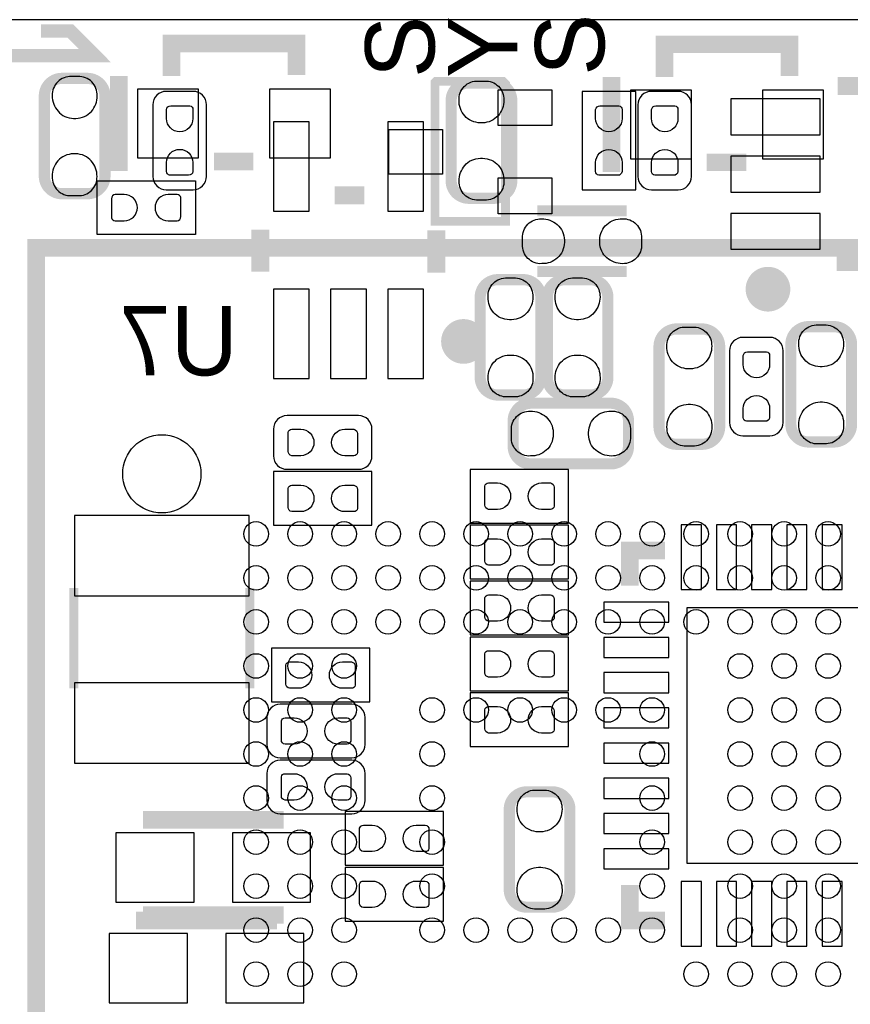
# Model space of a CAD drawing. Extents: x 0 to 55, y -2.5 to 65.
# Tile 22 of 23: x 37 to 46.5, y 53.8 to 65. Entities that reach past the tile are written whole.
import ezdxf

# ---------------------------------------------------------------- set-up
doc = ezdxf.new("R2010")
doc.units = 0
for name, color, linetype in [('BG_OUTLINE', 254, 'CONTINUOUS'), ('PG_SILKSCREEN_BOTTOM', 12, 'CONTINUOUS'), ('PG_SILKSCREEN_TOP', 254, 'CONTINUOUS'), ('PIN_BOTTOM', 1, 'CONTINUOUS'), ('PIN_TOP', 110, 'CONTINUOUS')]:
    doc.layers.add(name, color=color, linetype=linetype)

msp = doc.modelspace()

# ---------------------------------------------------------------- linework, layer by layer
at = {"layer": 'BG_OUTLINE'}
msp.add_lwpolyline([(3.048, -2.499995), (51.95189, -2.499995, 0.414214), (54.99989, 0.548005), (54.99989, 61.95187, 0.414214), (51.95189, 64.99987), (3.048, 64.99987, 0.414214), (0, 61.95187), (0, 0.548005, 0.414214)], format="xyb", close=True, dxfattribs=at)
at = {"layer": 'PG_SILKSCREEN_BOTTOM'}
for points, const_width in [([(42.6355, 63.171502), (42.6355, 64.081482, 0.41423), (42.435501, 64.281507), (42.146499, 64.281507, 0.414244), (41.9465, 64.081482), (41.9465, 63.171502, 0.414227), (42.146499, 62.971502), (42.435501, 62.971502, 0.414213), (42.6355, 63.171502)], 0.127), ([(45.673721, 61.93917, 0.999998), (45.419823, 61.939195, 1.000002), (45.673721, 61.93917)], 0.254), ([(42.2767, 61.847298), (42.2767, 60.937318, 0.414218), (42.476699, 60.737318), (42.765701, 60.737318, 0.414226), (42.9657, 60.937318), (42.9657, 61.847298, 0.414226), (42.765701, 62.047298), (42.476699, 62.047298, 0.414218), (42.2767, 61.847298)], 0.127), ([(43.0387, 61.847298), (43.0387, 60.937292, 0.414209), (43.238699, 60.737293), (43.527701, 60.737293, 0.414203), (43.7277, 60.937292), (43.7277, 61.847298, 0.414211), (43.527701, 62.047298), (43.238699, 62.047298, 0.414216), (43.0387, 61.847298)], 0.127), ([(42.21353, 61.345572, 1.000006), (41.959505, 61.345572, 0.999994), (42.21353, 61.345572)], 0.254), ([(44.9977, 60.377502), (44.9977, 61.287508, 0.414214), (44.797701, 61.487507), (44.508699, 61.487507, 0.414206), (44.3087, 61.287508), (44.3087, 60.377502, 0.414212), (44.508699, 60.177502), (44.797701, 60.177502, 0.414214), (44.9977, 60.377502)], 0.127), ([(45.8073, 61.313898), (45.8073, 60.403892, 0.414212), (46.007299, 60.203893), (46.296301, 60.203893, 0.414191), (46.4963, 60.403892), (46.4963, 61.313898, 0.414208), (46.296301, 61.513898), (46.007299, 61.513898, 0.414228), (45.8073, 61.313898)], 0.127), ([(42.851502, 59.9551), (43.761508, 59.9551, 0.414222), (43.961507, 60.155099), (43.961507, 60.444101, 0.4142), (43.761508, 60.6441), (42.851502, 60.6441, 0.414198), (42.651502, 60.444101), (42.651502, 60.155099, 0.414219), (42.851502, 59.9551)], 0.127), ([(42.6069, 56.030698), (42.6069, 55.120692, 0.414221), (42.806899, 54.920693), (43.095901, 54.920693, 0.4142), (43.2959, 55.120692), (43.2959, 56.030698, 0.414198), (43.095901, 56.230698), (42.806899, 56.230698, 0.414219), (42.6069, 56.030698)], 0.127)]:
    msp.add_lwpolyline(points, format="xyb", dxfattribs=dict(at, const_width=const_width))
for points, const_width in [([(46.817788, 64.246811), (46.339506, 64.246811)], 0.2032), ([(40.961793, 63.005208), (40.622703, 63.005208)], 0.2032), ([(43.942, 62.8285), (42.926, 62.8285)], 0.127), ([(39.778889, 62.616613), (39.778889, 62.138306)], 0.2032), ([(41.778885, 62.606199), (41.778885, 62.127892)], 0.2032), ([(46.807399, 62.246815), (46.329092, 62.246815)], 0.2032), ([(42.926, 62.1395), (43.942, 62.1395)], 0.127), ([(44.375603, 58.970596), (43.975604, 58.970596), (43.975604, 58.570597)], 0.2), ([(37.658802, 58.546517), (37.658802, 57.405702)], 0.100101), ([(39.658798, 58.546517), (39.658798, 57.405702)], 0.100101), ([(38.443002, 55.912004), (40.042998, 55.912004)], 0.2), ([(44.375603, 54.770604), (43.975604, 54.770604), (43.975604, 55.170603)], 0.2), ([(38.443002, 54.831996), (40.042998, 54.831996)], 0.2), ([(38.366802, 54.769004), (39.966798, 54.769004)], 0.2)]:
    msp.add_lwpolyline(points, dxfattribs=dict(at, const_width=const_width))
for points in [[(38.557098, 63.550952), (38.557098, 63.220752, 0.414209), (38.709498, 63.068352), (39.014298, 63.068352, 0.414219), (39.166698, 63.220752), (39.166698, 64.033552, 0.414218), (39.014298, 64.185952), (38.709498, 64.185952, 0.414208), (38.557098, 64.033552), (38.557098, 63.449352)], [(44.678702, 63.703048), (44.678702, 64.033248, 0.414211), (44.526302, 64.185648), (44.221502, 64.185648, 0.41423), (44.069102, 64.033248), (44.069102, 63.220448, 0.414216), (44.221502, 63.068048), (44.526302, 63.068048, 0.414197), (44.678702, 63.220448), (44.678702, 63.804648)], [(45.1104, 60.7568), (45.1104, 60.4266, 0.414225), (45.2628, 60.2742), (45.5676, 60.2742, 0.414228), (45.72, 60.4266), (45.72, 61.2394, 0.414202), (45.5676, 61.3918), (45.2628, 61.3918, 0.414199), (45.1104, 61.2394), (45.1104, 60.6552)], [(40.411527, 60.502902), (40.081327, 60.502902, 0.414209), (39.928927, 60.350502), (39.928927, 60.045702, 0.414216), (40.081327, 59.893302), (40.894127, 59.893302, 0.414218), (41.046527, 60.045702), (41.046527, 60.350502, 0.414211), (40.894127, 60.502902), (40.309927, 60.502902)], [(40.3352, 57.2262), (40.005, 57.2262, 0.414208), (39.8526, 57.0738), (39.8526, 56.769, 0.414191), (40.005, 56.6166), (40.8178, 56.6166, 0.414219), (40.9702, 56.769), (40.9702, 57.0738, 0.414236), (40.8178, 57.2262), (40.2336, 57.2262)], [(40.3352, 56.5912), (40.005, 56.5912, 0.414198), (39.8526, 56.4388), (39.8526, 56.134, 0.414205), (40.005, 55.9816), (40.8178, 55.9816, 0.414229), (40.9702, 56.134), (40.9702, 56.4388, 0.414222), (40.8178, 56.5912), (40.2336, 56.5912)]]:
    msp.add_lwpolyline(points, format="xyb", dxfattribs=at)
for points in [[(43.434, 63.0682), (44.0436, 63.0682), (44.0436, 64.1858), (43.434, 64.1858), (43.434, 63.0682)], [(41.046425, 59.2582), (41.046425, 59.8678), (39.928825, 59.8678), (39.928825, 59.2582), (41.046425, 59.2582)], [(43.2816, 59.2836), (43.2816, 59.8932), (42.164, 59.8932), (42.164, 59.2836), (43.2816, 59.2836)], [(43.2816, 58.6486), (43.2816, 59.2582), (42.164, 59.2582), (42.164, 58.6486), (43.2816, 58.6486)], [(43.281625, 58.0136), (43.281625, 58.6232), (42.164025, 58.6232), (42.164025, 58.0136), (43.281625, 58.0136)], [(43.2816, 57.3786), (43.2816, 57.9882), (42.164, 57.9882), (42.164, 57.3786), (43.2816, 57.3786)], [(41.021, 57.2516), (41.021, 57.8612), (39.9034, 57.8612), (39.9034, 57.2516), (41.021, 57.2516)], [(43.281575, 56.7436), (43.281575, 57.3532), (42.163975, 57.3532), (42.163975, 56.7436), (43.281575, 56.7436)], [(41.8592, 55.3974), (41.8592, 56.007), (40.7416, 56.007), (40.7416, 55.3974), (41.8592, 55.3974)], [(41.8592, 54.7624), (41.8592, 55.372), (40.7416, 55.372), (40.7416, 54.7624), (41.8592, 54.7624)]]:
    msp.add_lwpolyline(points, dxfattribs=at)
at = {"layer": 'PG_SILKSCREEN_TOP'}
for points, const_width in [([(33.8582, 64.5922), (37.8968, 64.5922), (37.6174, 64.8716), (37.2872, 64.8716)], 0.1524), ([(38.770001, 64.359993), (38.770001, 64.729995), (40.189988, 64.729995), (40.189988, 64.370001)], 0.2), ([(44.36999, 64.350011), (44.36999, 64.719987), (45.790002, 64.719987), (45.790002, 64.359993)], 0.2), ([(38.170002, 63.280011), (38.170002, 64.359993)], 0.2), ([(43.769991, 63.270003), (43.769991, 64.350011)], 0.2), ([(41.764001, 62.709984), (41.764001, 64.289991), (41.773983, 64.299998), (42.534002, 64.299998), (42.563999, 64.270001), (42.563999, 62.709984), (41.764001, 62.709984)], 0.1), ([(39.25001, 63.389993), (39.699997, 63.389993)], 0.2), ([(44.849999, 63.38001), (45.300011, 63.38001)], 0.2), ([(48.730002, 62.410111), (37.229999, 62.410111), (37.229999, 49.41001), (48.730002, 49.41001), (48.730002, 62.410111)], 0.2)]:
    msp.add_lwpolyline(points, dxfattribs=dict(at, const_width=const_width))
at = {"layer": 'PG_SILKSCREEN_TOP', "const_width": 0.127}
msp.add_lwpolyline([(38.0127, 64.133298), (38.0127, 63.223318, -0.414217), (37.812701, 63.023318), (37.523699, 63.023318, -0.414229), (37.3237, 63.223318), (37.3237, 64.133298, -0.414227), (37.523699, 64.333298), (37.812701, 64.333298, -0.414215), (38.0127, 64.133298)], format="xyb", dxfattribs=at)
at = {"layer": 'PG_SILKSCREEN_TOP'}
msp.add_lwpolyline([(39.0398, 63.1698), (39.0398, 62.5602), (37.9222, 62.5602), (37.9222, 63.1698), (39.0398, 63.1698)], dxfattribs=at)
at = {"layer": 'PIN_BOTTOM'}
for points in [[(42.544695, 64.109498), (42.545991, 64.085394), (42.544695, 64.061492), (42.541698, 64.037693), (42.536389, 64.013994), (42.528693, 63.991211), (42.519295, 63.969087), (42.507891, 63.948005), (42.494708, 63.927888), (42.479493, 63.909092), (42.463009, 63.891592), (42.444695, 63.875895), (42.425112, 63.861899), (42.402303, 63.850495), (42.378401, 63.8413), (42.353713, 63.834493), (42.328592, 63.82959), (42.303192, 63.827406), (42.277792, 63.827406), (42.252392, 63.82959), (42.227195, 63.834493), (42.202608, 63.8413), (42.178707, 63.850495), (42.155897, 63.861899), (42.136111, 63.875387), (42.117493, 63.890601), (42.1005, 63.907594), (42.085311, 63.92639), (42.071798, 63.946202), (42.060393, 63.967589), (42.050995, 63.989687), (42.043909, 64.012496), (42.039007, 64.036092), (42.036492, 64.059994), (42.036213, 64.084098), (42.036009, 64.105993), (42.038295, 64.127609), (42.042588, 64.148894), (42.049192, 64.169493), (42.058107, 64.18961), (42.068801, 64.208406), (42.081501, 64.225907), (42.095903, 64.242112), (42.112209, 64.256895), (42.12971, 64.269595), (42.148506, 64.280491), (42.168293, 64.289407), (42.189095, 64.296188), (42.210507, 64.300608), (42.232097, 64.302792), (42.348709, 64.302792), (42.369994, 64.300811), (42.391101, 64.296188), (42.411599, 64.28961), (42.431208, 64.280999), (42.450004, 64.270306), (42.467505, 64.257911), (42.483507, 64.243687), (42.49801, 64.22771), (42.51071, 64.210387), (42.521607, 64.191794), (42.530801, 64.172287), (42.537609, 64.151993), (42.542206, 64.130911)], [(45.125589, 63.692811), (46.141589, 63.692811), (46.141589, 64.099211), (45.125589, 64.099211)], [(40.332889, 62.824411), (40.332889, 63.840411), (39.926489, 63.840411), (39.926489, 62.824411)], [(41.632911, 62.824411), (41.632911, 63.840411), (41.226511, 63.840411), (41.226511, 62.824411)], [(42.037305, 63.144502), (42.036009, 63.168606), (42.037305, 63.192508), (42.040302, 63.216307), (42.045611, 63.240006), (42.053307, 63.262789), (42.062705, 63.284913), (42.074109, 63.305995), (42.087292, 63.326112), (42.102507, 63.344908), (42.118991, 63.362408), (42.137305, 63.378105), (42.156888, 63.392101), (42.179697, 63.403505), (42.203599, 63.4127), (42.228287, 63.419507), (42.253408, 63.42441), (42.278808, 63.426594), (42.304208, 63.426594), (42.329608, 63.42441), (42.354805, 63.419507), (42.379392, 63.4127), (42.403293, 63.403505), (42.426103, 63.392101), (42.445889, 63.378613), (42.464507, 63.363399), (42.4815, 63.346406), (42.496689, 63.32761), (42.510202, 63.307798), (42.521607, 63.286411), (42.531005, 63.264313), (42.538091, 63.241504), (42.542993, 63.217908), (42.545508, 63.194006), (42.545787, 63.169902), (42.545991, 63.148007), (42.543705, 63.126391), (42.539412, 63.105106), (42.532808, 63.084507), (42.523893, 63.06439), (42.513199, 63.045594), (42.500499, 63.028093), (42.486097, 63.011888), (42.469791, 62.997105), (42.45229, 62.984405), (42.433494, 62.973509), (42.413707, 62.964593), (42.392905, 62.957812), (42.371493, 62.953392), (42.349903, 62.951208), (42.233291, 62.951208), (42.212006, 62.953189), (42.190899, 62.957812), (42.170401, 62.96439), (42.150792, 62.973001), (42.131996, 62.983694), (42.114495, 62.996089), (42.098493, 63.010313), (42.08399, 63.02629), (42.07129, 63.043613), (42.060393, 63.062206), (42.051199, 63.081713), (42.044391, 63.102007), (42.039794, 63.123089)], [(45.125589, 63.0428), (46.141589, 63.0428), (46.141589, 63.4492), (45.125589, 63.4492)], [(42.951502, 62.737695), (42.975606, 62.738991), (42.999508, 62.737695), (43.023307, 62.734698), (43.047006, 62.729389), (43.069789, 62.721693), (43.091913, 62.712295), (43.112995, 62.700891), (43.133112, 62.687708), (43.151908, 62.672493), (43.169408, 62.656009), (43.185105, 62.637695), (43.199101, 62.618112), (43.210505, 62.595303), (43.2197, 62.571401), (43.226507, 62.546713), (43.23141, 62.521592), (43.233594, 62.496192), (43.233594, 62.470792), (43.23141, 62.445392), (43.226507, 62.420195), (43.2197, 62.395608), (43.210505, 62.371707), (43.199101, 62.348897), (43.185613, 62.329111), (43.170399, 62.310493), (43.153406, 62.2935), (43.13461, 62.278311), (43.114798, 62.264798), (43.093411, 62.253393), (43.071313, 62.243995), (43.048504, 62.236909), (43.024908, 62.232007), (43.001006, 62.229492), (42.976902, 62.229213), (42.955007, 62.229009), (42.933391, 62.231295), (42.912106, 62.235588), (42.891507, 62.242192), (42.87139, 62.251107), (42.852594, 62.261801), (42.835093, 62.274501), (42.818888, 62.288903), (42.804105, 62.305209), (42.791405, 62.32271), (42.780509, 62.341506), (42.771593, 62.361293), (42.764812, 62.382095), (42.760392, 62.403507), (42.758208, 62.425097), (42.758208, 62.541709), (42.760189, 62.562994), (42.764812, 62.584101), (42.77139, 62.604599), (42.780001, 62.624208), (42.790694, 62.643004), (42.803089, 62.660505), (42.817313, 62.676507), (42.83329, 62.69101), (42.850613, 62.70371), (42.869206, 62.714607), (42.888713, 62.723801), (42.909007, 62.730609), (42.930089, 62.735206)], [(43.916498, 62.230305), (43.892394, 62.229009), (43.868492, 62.230305), (43.844693, 62.233302), (43.820994, 62.238611), (43.798211, 62.246307), (43.776087, 62.255705), (43.755005, 62.267109), (43.734888, 62.280292), (43.716092, 62.295507), (43.698592, 62.311991), (43.682895, 62.330305), (43.668899, 62.349888), (43.657495, 62.372697), (43.6483, 62.396599), (43.641493, 62.421287), (43.63659, 62.446408), (43.634406, 62.471808), (43.634406, 62.497208), (43.63659, 62.522608), (43.641493, 62.547805), (43.6483, 62.572392), (43.657495, 62.596293), (43.668899, 62.619103), (43.682387, 62.638889), (43.697601, 62.657507), (43.714594, 62.6745), (43.73339, 62.689689), (43.753202, 62.703202), (43.774589, 62.714607), (43.796687, 62.724005), (43.819496, 62.731091), (43.843092, 62.735993), (43.866994, 62.738508), (43.891098, 62.738787), (43.912993, 62.738991), (43.934609, 62.736705), (43.955894, 62.732412), (43.976493, 62.725808), (43.99661, 62.716893), (44.015406, 62.706199), (44.032907, 62.693499), (44.049112, 62.679097), (44.063895, 62.662791), (44.076595, 62.64529), (44.087491, 62.626494), (44.096407, 62.606707), (44.103188, 62.585905), (44.107608, 62.564493), (44.109792, 62.542903), (44.109792, 62.426291), (44.107811, 62.405006), (44.103188, 62.383899), (44.09661, 62.363401), (44.087999, 62.343792), (44.077306, 62.324996), (44.064911, 62.307495), (44.050687, 62.291493), (44.03471, 62.27699), (44.017387, 62.26429), (43.998794, 62.253393), (43.979287, 62.244199), (43.958993, 62.237391), (43.937911, 62.232794)], [(45.125589, 62.392789), (46.141589, 62.392789), (46.141589, 62.799189), (45.125589, 62.799189)], [(42.874895, 61.874298), (42.876191, 61.850194), (42.874895, 61.826292), (42.871898, 61.802493), (42.866589, 61.778794), (42.858893, 61.756011), (42.849495, 61.733887), (42.838091, 61.712805), (42.824908, 61.692688), (42.809693, 61.673892), (42.793209, 61.656392), (42.774895, 61.640695), (42.755312, 61.626699), (42.732503, 61.615295), (42.708601, 61.6061), (42.683913, 61.599293), (42.658792, 61.59439), (42.633392, 61.592206), (42.607992, 61.592206), (42.582592, 61.59439), (42.557395, 61.599293), (42.532808, 61.6061), (42.508907, 61.615295), (42.486097, 61.626699), (42.466311, 61.640187), (42.447693, 61.655401), (42.4307, 61.672394), (42.415511, 61.69119), (42.401998, 61.711002), (42.390593, 61.732389), (42.381195, 61.754487), (42.374109, 61.777296), (42.369207, 61.800892), (42.366692, 61.824794), (42.366413, 61.848898), (42.366209, 61.870793), (42.368495, 61.892409), (42.372788, 61.913694), (42.379392, 61.934293), (42.388307, 61.95441), (42.399001, 61.973206), (42.411701, 61.990707), (42.426103, 62.006912), (42.442409, 62.021695), (42.45991, 62.034395), (42.478706, 62.045291), (42.498493, 62.054207), (42.519295, 62.060988), (42.540707, 62.065408), (42.562297, 62.067592), (42.678909, 62.067592), (42.700194, 62.065611), (42.721301, 62.060988), (42.741799, 62.05441), (42.761408, 62.045799), (42.780204, 62.035106), (42.797705, 62.022711), (42.813707, 62.008487), (42.82821, 61.99251), (42.84091, 61.975187), (42.851807, 61.956594), (42.861001, 61.937087), (42.867809, 61.916793), (42.872406, 61.895711)], [(43.636895, 61.874298), (43.638191, 61.850194), (43.636895, 61.826292), (43.633898, 61.802493), (43.628589, 61.778794), (43.620893, 61.756011), (43.611495, 61.733887), (43.600091, 61.712805), (43.586908, 61.692688), (43.571693, 61.673892), (43.555209, 61.656392), (43.536895, 61.640695), (43.517312, 61.626699), (43.494503, 61.615295), (43.470601, 61.6061), (43.445913, 61.599293), (43.420792, 61.59439), (43.395392, 61.592206), (43.369992, 61.592206), (43.344592, 61.59439), (43.319395, 61.599293), (43.294808, 61.6061), (43.270907, 61.615295), (43.248097, 61.626699), (43.228311, 61.640187), (43.209693, 61.655401), (43.1927, 61.672394), (43.177511, 61.69119), (43.163998, 61.711002), (43.152593, 61.732389), (43.143195, 61.754487), (43.136109, 61.777296), (43.131207, 61.800892), (43.128692, 61.824794), (43.128413, 61.848898), (43.128209, 61.870793), (43.130495, 61.892409), (43.134788, 61.913694), (43.141392, 61.934293), (43.150307, 61.95441), (43.161001, 61.973206), (43.173701, 61.990707), (43.188103, 62.006912), (43.204409, 62.021695), (43.22191, 62.034395), (43.240706, 62.045291), (43.260493, 62.054207), (43.281295, 62.060988), (43.302707, 62.065408), (43.324297, 62.067592), (43.440909, 62.067592), (43.462194, 62.065611), (43.483301, 62.060988), (43.503799, 62.05441), (43.523408, 62.045799), (43.542204, 62.035106), (43.559705, 62.022711), (43.575707, 62.008487), (43.59021, 61.99251), (43.60291, 61.975187), (43.613807, 61.956594), (43.623001, 61.937087), (43.629809, 61.916793), (43.634406, 61.895711)], [(40.332889, 60.924389), (40.332889, 61.940389), (39.926489, 61.940389), (39.926489, 60.924389)], [(40.9829, 60.924389), (40.9829, 61.940389), (40.5765, 61.940389), (40.5765, 60.924389)], [(41.632911, 60.924389), (41.632911, 61.940389), (41.226511, 61.940389), (41.226511, 60.924389)], [(44.906895, 61.315498), (44.908191, 61.291394), (44.906895, 61.267492), (44.903898, 61.243693), (44.898589, 61.219994), (44.890893, 61.197211), (44.881495, 61.175087), (44.870091, 61.154005), (44.856908, 61.133888), (44.841693, 61.115092), (44.825209, 61.097592), (44.806895, 61.081895), (44.787312, 61.067899), (44.764503, 61.056495), (44.740601, 61.0473), (44.715913, 61.040493), (44.690792, 61.03559), (44.665392, 61.033406), (44.639992, 61.033406), (44.614592, 61.03559), (44.589395, 61.040493), (44.564808, 61.0473), (44.540907, 61.056495), (44.518097, 61.067899), (44.498311, 61.081387), (44.479693, 61.096601), (44.4627, 61.113594), (44.447511, 61.13239), (44.433998, 61.152202), (44.422593, 61.173589), (44.413195, 61.195687), (44.406109, 61.218496), (44.401207, 61.242092), (44.398692, 61.265994), (44.398413, 61.290098), (44.398209, 61.311993), (44.400495, 61.333609), (44.404788, 61.354894), (44.411392, 61.375493), (44.420307, 61.39561), (44.431001, 61.414406), (44.443701, 61.431907), (44.458103, 61.448112), (44.474409, 61.462895), (44.49191, 61.475595), (44.510706, 61.486491), (44.530493, 61.495407), (44.551295, 61.502188), (44.572707, 61.506608), (44.594297, 61.508792), (44.710909, 61.508792), (44.732194, 61.506811), (44.753301, 61.502188), (44.773799, 61.49561), (44.793408, 61.486999), (44.812204, 61.476306), (44.829705, 61.463911), (44.845707, 61.449687), (44.86021, 61.43371), (44.87291, 61.416387), (44.883807, 61.397794), (44.893001, 61.378287), (44.899809, 61.357993), (44.904406, 61.336911)], [(46.405495, 61.340898), (46.406791, 61.316794), (46.405495, 61.292892), (46.402498, 61.269093), (46.397189, 61.245394), (46.389493, 61.222611), (46.380095, 61.200487), (46.368691, 61.179405), (46.355508, 61.159288), (46.340293, 61.140492), (46.323809, 61.122992), (46.305495, 61.107295), (46.285912, 61.093299), (46.263103, 61.081895), (46.239201, 61.0727), (46.214513, 61.065893), (46.189392, 61.06099), (46.163992, 61.058806), (46.138592, 61.058806), (46.113192, 61.06099), (46.087995, 61.065893), (46.063408, 61.0727), (46.039507, 61.081895), (46.016697, 61.093299), (45.996911, 61.106787), (45.978293, 61.122001), (45.9613, 61.138994), (45.946111, 61.15779), (45.932598, 61.177602), (45.921193, 61.198989), (45.911795, 61.221087), (45.904709, 61.243896), (45.899807, 61.267492), (45.897292, 61.291394), (45.897013, 61.315498), (45.896809, 61.337393), (45.899095, 61.359009), (45.903388, 61.380294), (45.909992, 61.400893), (45.918907, 61.42101), (45.929601, 61.439806), (45.942301, 61.457307), (45.956703, 61.473512), (45.973009, 61.488295), (45.99051, 61.500995), (46.009306, 61.511891), (46.029093, 61.520807), (46.049895, 61.527588), (46.071307, 61.532008), (46.092897, 61.534192), (46.209509, 61.534192), (46.230794, 61.532211), (46.251901, 61.527588), (46.272399, 61.52101), (46.292008, 61.512399), (46.310804, 61.501706), (46.328305, 61.489311), (46.344307, 61.475087), (46.35881, 61.45911), (46.37151, 61.441787), (46.382407, 61.423194), (46.391601, 61.403687), (46.398409, 61.383393), (46.403006, 61.362311)], [(42.367505, 60.909302), (42.366209, 60.933406), (42.367505, 60.957308), (42.370502, 60.981107), (42.375811, 61.004806), (42.383507, 61.027589), (42.392905, 61.049713), (42.404309, 61.070795), (42.417492, 61.090912), (42.432707, 61.109708), (42.449191, 61.127208), (42.467505, 61.142905), (42.487088, 61.156901), (42.509897, 61.168305), (42.533799, 61.1775), (42.558487, 61.184307), (42.583608, 61.18921), (42.609008, 61.191394), (42.634408, 61.191394), (42.659808, 61.18921), (42.685005, 61.184307), (42.709592, 61.1775), (42.733493, 61.168305), (42.756303, 61.156901), (42.776089, 61.143413), (42.794707, 61.128199), (42.8117, 61.111206), (42.826889, 61.09241), (42.840402, 61.072598), (42.851807, 61.051211), (42.861205, 61.029113), (42.868291, 61.006304), (42.873193, 60.982708), (42.875708, 60.958806), (42.875987, 60.934702), (42.876191, 60.912807), (42.873905, 60.891191), (42.869612, 60.869906), (42.863008, 60.849307), (42.854093, 60.82919), (42.843399, 60.810394), (42.830699, 60.792893), (42.816297, 60.776688), (42.799991, 60.761905), (42.78249, 60.749205), (42.763694, 60.738309), (42.743907, 60.729393), (42.723105, 60.722612), (42.701693, 60.718192), (42.680103, 60.716008), (42.563491, 60.716008), (42.542206, 60.717989), (42.521099, 60.722612), (42.500601, 60.72919), (42.480992, 60.737801), (42.462196, 60.748494), (42.444695, 60.760889), (42.428693, 60.775113), (42.41419, 60.79109), (42.40149, 60.808413), (42.390593, 60.827006), (42.381399, 60.846513), (42.374591, 60.866807), (42.369994, 60.887889)], [(43.129505, 60.909302), (43.128209, 60.933406), (43.129505, 60.957308), (43.132502, 60.981107), (43.137811, 61.004806), (43.145507, 61.027589), (43.154905, 61.049713), (43.166309, 61.070795), (43.179492, 61.090912), (43.194707, 61.109708), (43.211191, 61.127208), (43.229505, 61.142905), (43.249088, 61.156901), (43.271897, 61.168305), (43.295799, 61.1775), (43.320487, 61.184307), (43.345608, 61.18921), (43.371008, 61.191394), (43.396408, 61.191394), (43.421808, 61.18921), (43.447005, 61.184307), (43.471592, 61.1775), (43.495493, 61.168305), (43.518303, 61.156901), (43.538089, 61.143413), (43.556707, 61.128199), (43.5737, 61.111206), (43.588889, 61.09241), (43.602402, 61.072598), (43.613807, 61.051211), (43.623205, 61.029113), (43.630291, 61.006304), (43.635193, 60.982708), (43.637708, 60.958806), (43.637987, 60.934702), (43.638191, 60.912807), (43.635905, 60.891191), (43.631612, 60.869906), (43.625008, 60.849307), (43.616093, 60.82919), (43.605399, 60.810394), (43.592699, 60.792893), (43.578297, 60.776688), (43.561991, 60.761905), (43.54449, 60.749205), (43.525694, 60.738309), (43.505907, 60.729393), (43.485105, 60.722612), (43.463693, 60.718192), (43.442103, 60.716008), (43.325491, 60.716008), (43.304206, 60.717989), (43.283099, 60.722612), (43.262601, 60.72919), (43.242992, 60.737801), (43.224196, 60.748494), (43.206695, 60.760889), (43.190693, 60.775113), (43.17619, 60.79109), (43.16349, 60.808413), (43.152593, 60.827006), (43.143399, 60.846513), (43.136591, 60.866807), (43.131994, 60.887889)], [(44.399505, 60.350502), (44.398209, 60.374606), (44.399505, 60.398508), (44.402502, 60.422307), (44.407811, 60.446006), (44.415507, 60.468789), (44.424905, 60.490913), (44.436309, 60.511995), (44.449492, 60.532112), (44.464707, 60.550908), (44.481191, 60.568408), (44.499505, 60.584105), (44.519088, 60.598101), (44.541897, 60.609505), (44.565799, 60.6187), (44.590487, 60.625507), (44.615608, 60.63041), (44.641008, 60.632594), (44.666408, 60.632594), (44.691808, 60.63041), (44.717005, 60.625507), (44.741592, 60.6187), (44.765493, 60.609505), (44.788303, 60.598101), (44.808089, 60.584613), (44.826707, 60.569399), (44.8437, 60.552406), (44.858889, 60.53361), (44.872402, 60.513798), (44.883807, 60.492411), (44.893205, 60.470313), (44.900291, 60.447504), (44.905193, 60.423908), (44.907708, 60.400006), (44.907987, 60.375902), (44.908191, 60.354007), (44.905905, 60.332391), (44.901612, 60.311106), (44.895008, 60.290507), (44.886093, 60.27039), (44.875399, 60.251594), (44.862699, 60.234093), (44.848297, 60.217888), (44.831991, 60.203105), (44.81449, 60.190405), (44.795694, 60.179509), (44.775907, 60.170593), (44.755105, 60.163812), (44.733693, 60.159392), (44.712103, 60.157208), (44.595491, 60.157208), (44.574206, 60.159189), (44.553099, 60.163812), (44.532601, 60.17039), (44.512992, 60.179001), (44.494196, 60.189694), (44.476695, 60.202089), (44.460693, 60.216313), (44.44619, 60.23229), (44.43349, 60.249613), (44.422593, 60.268206), (44.413399, 60.287713), (44.406591, 60.308007), (44.401994, 60.329089)], [(45.898105, 60.375902), (45.896809, 60.400006), (45.898105, 60.423908), (45.901102, 60.447707), (45.906411, 60.471406), (45.914107, 60.494189), (45.923505, 60.516313), (45.934909, 60.537395), (45.948092, 60.557512), (45.963307, 60.576308), (45.979791, 60.593808), (45.998105, 60.609505), (46.017688, 60.623501), (46.040497, 60.634905), (46.064399, 60.6441), (46.089087, 60.650907), (46.114208, 60.65581), (46.139608, 60.657994), (46.165008, 60.657994), (46.190408, 60.65581), (46.215605, 60.650907), (46.240192, 60.6441), (46.264093, 60.634905), (46.286903, 60.623501), (46.306689, 60.610013), (46.325307, 60.594799), (46.3423, 60.577806), (46.357489, 60.55901), (46.371002, 60.539198), (46.382407, 60.517811), (46.391805, 60.495713), (46.398891, 60.472904), (46.403793, 60.449308), (46.406308, 60.425406), (46.406587, 60.401302), (46.406791, 60.379407), (46.404505, 60.357791), (46.400212, 60.336506), (46.393608, 60.315907), (46.384693, 60.29579), (46.373999, 60.276994), (46.361299, 60.259493), (46.346897, 60.243288), (46.330591, 60.228505), (46.31309, 60.215805), (46.294294, 60.204909), (46.274507, 60.195993), (46.253705, 60.189212), (46.232293, 60.184792), (46.210703, 60.182608), (46.094091, 60.182608), (46.072806, 60.184589), (46.051699, 60.189212), (46.031201, 60.19579), (46.011592, 60.204401), (45.992796, 60.215094), (45.975295, 60.227489), (45.959293, 60.241713), (45.94479, 60.25769), (45.93209, 60.275013), (45.921193, 60.293606), (45.911999, 60.313113), (45.905191, 60.333407), (45.900594, 60.354489)], [(42.824502, 60.553295), (42.848606, 60.554591), (42.872508, 60.553295), (42.896307, 60.550298), (42.920006, 60.544989), (42.942789, 60.537293), (42.964913, 60.527895), (42.985995, 60.516491), (43.006112, 60.503308), (43.024908, 60.488093), (43.042408, 60.471609), (43.058105, 60.453295), (43.072101, 60.433712), (43.083505, 60.410903), (43.0927, 60.387001), (43.099507, 60.362313), (43.10441, 60.337192), (43.106594, 60.311792), (43.106594, 60.286392), (43.10441, 60.260992), (43.099507, 60.235795), (43.0927, 60.211208), (43.083505, 60.187307), (43.072101, 60.164497), (43.058613, 60.144711), (43.043399, 60.126093), (43.026406, 60.1091), (43.00761, 60.093911), (42.987798, 60.080398), (42.966411, 60.068993), (42.944313, 60.059595), (42.921504, 60.052509), (42.897908, 60.047607), (42.874006, 60.045092), (42.849902, 60.044813), (42.828007, 60.044609), (42.806391, 60.046895), (42.785106, 60.051188), (42.764507, 60.057792), (42.74439, 60.066707), (42.725594, 60.077401), (42.708093, 60.090101), (42.691888, 60.104503), (42.677105, 60.120809), (42.664405, 60.13831), (42.653509, 60.157106), (42.644593, 60.176893), (42.637812, 60.197695), (42.633392, 60.219107), (42.631208, 60.240697), (42.631208, 60.357309), (42.633189, 60.378594), (42.637812, 60.399701), (42.64439, 60.420199), (42.653001, 60.439808), (42.663694, 60.458604), (42.676089, 60.476105), (42.690313, 60.492107), (42.70629, 60.50661), (42.723613, 60.51931), (42.742206, 60.530207), (42.761713, 60.539401), (42.782007, 60.546209), (42.803089, 60.550806)], [(43.789498, 60.045905), (43.765394, 60.044609), (43.741492, 60.045905), (43.717693, 60.048902), (43.693994, 60.054211), (43.671211, 60.061907), (43.649087, 60.071305), (43.628005, 60.082709), (43.607888, 60.095892), (43.589092, 60.111107), (43.571592, 60.127591), (43.555895, 60.145905), (43.541899, 60.165488), (43.530495, 60.188297), (43.5213, 60.212199), (43.514493, 60.236887), (43.50959, 60.262008), (43.507406, 60.287408), (43.507406, 60.312808), (43.50959, 60.338208), (43.514493, 60.363405), (43.5213, 60.387992), (43.530495, 60.411893), (43.541899, 60.434703), (43.555387, 60.454489), (43.570601, 60.473107), (43.587594, 60.4901), (43.60639, 60.505289), (43.626202, 60.518802), (43.647589, 60.530207), (43.669687, 60.539605), (43.692496, 60.546691), (43.716092, 60.551593), (43.739994, 60.554108), (43.764098, 60.554387), (43.785993, 60.554591), (43.807609, 60.552305), (43.828894, 60.548012), (43.849493, 60.541408), (43.86961, 60.532493), (43.888406, 60.521799), (43.905907, 60.509099), (43.922112, 60.494697), (43.936895, 60.478391), (43.949595, 60.46089), (43.960491, 60.442094), (43.969407, 60.422307), (43.976188, 60.401505), (43.980608, 60.380093), (43.982792, 60.358503), (43.982792, 60.241891), (43.980811, 60.220606), (43.976188, 60.199499), (43.96961, 60.179001), (43.960999, 60.159392), (43.950306, 60.140596), (43.937911, 60.123095), (43.923687, 60.107093), (43.90771, 60.09259), (43.890387, 60.07989), (43.871794, 60.068993), (43.852287, 60.059799), (43.831993, 60.052991), (43.810911, 60.048394)], [(39.6494, 58.454823), (39.6494, 59.369223), (37.6682, 59.369223), (37.6682, 58.454823)], [(44.789928, 58.52729), (44.789928, 59.26389), (44.561328, 59.26389), (44.561328, 58.52729)], [(45.189927, 58.52729), (45.189927, 59.26389), (44.961327, 59.26389), (44.961327, 58.52729)], [(45.589927, 58.52729), (45.589927, 59.26389), (45.361327, 59.26389), (45.361327, 58.52729)], [(45.989926, 58.52729), (45.989926, 59.26389), (45.761326, 59.26389), (45.761326, 58.52729)], [(46.389925, 58.52729), (46.389925, 59.26389), (46.161325, 59.26389), (46.161325, 58.52729)], [(44.418936, 58.384897), (43.682336, 58.384897), (43.682336, 58.156297), (44.418936, 58.156297)], [(47.525635, 55.42059), (47.525635, 58.320584), (44.625641, 58.320584), (44.625641, 55.42059)], [(44.418936, 57.984898), (43.682336, 57.984898), (43.682336, 57.756298), (44.418936, 57.756298)], [(44.418936, 57.584899), (43.682336, 57.584899), (43.682336, 57.356299), (44.418936, 57.356299)], [(39.6494, 56.554802), (39.6494, 57.469202), (37.6682, 57.469202), (37.6682, 56.554802)], [(44.418936, 57.1849), (43.682336, 57.1849), (43.682336, 56.9563), (44.418936, 56.9563)], [(44.418936, 56.7849), (43.682336, 56.7849), (43.682336, 56.5563), (44.418936, 56.5563)], [(44.418936, 56.384901), (43.682336, 56.384901), (43.682336, 56.156301), (44.418936, 56.156301)], [(43.205095, 56.057698), (43.206391, 56.033594), (43.205095, 56.009692), (43.202098, 55.985893), (43.196789, 55.962194), (43.189093, 55.939411), (43.179695, 55.917287), (43.168291, 55.896205), (43.155108, 55.876088), (43.139893, 55.857292), (43.123409, 55.839792), (43.105095, 55.824095), (43.085512, 55.810099), (43.062703, 55.798695), (43.038801, 55.7895), (43.014113, 55.782693), (42.988992, 55.77779), (42.963592, 55.775606), (42.938192, 55.775606), (42.912792, 55.77779), (42.887595, 55.782693), (42.863008, 55.7895), (42.839107, 55.798695), (42.816297, 55.810099), (42.796511, 55.823587), (42.777893, 55.838801), (42.7609, 55.855794), (42.745711, 55.87459), (42.732198, 55.894402), (42.720793, 55.915789), (42.711395, 55.937887), (42.704309, 55.960696), (42.699407, 55.984292), (42.696892, 56.008194), (42.696613, 56.032298), (42.696409, 56.054193), (42.698695, 56.075809), (42.702988, 56.097094), (42.709592, 56.117693), (42.718507, 56.13781), (42.729201, 56.156606), (42.741901, 56.174107), (42.756303, 56.190312), (42.772609, 56.205095), (42.79011, 56.217795), (42.808906, 56.228691), (42.828693, 56.237607), (42.849495, 56.244388), (42.870907, 56.248808), (42.892497, 56.250992), (43.009109, 56.250992), (43.030394, 56.249011), (43.051501, 56.244388), (43.071999, 56.23781), (43.091608, 56.229199), (43.110404, 56.218506), (43.127905, 56.206111), (43.143907, 56.191887), (43.15841, 56.17591), (43.17111, 56.158587), (43.182007, 56.139994), (43.191201, 56.120487), (43.198009, 56.100193), (43.202606, 56.079111)], [(44.418936, 55.984902), (43.682336, 55.984902), (43.682336, 55.756302), (44.418936, 55.756302)], [(39.0255, 55.7657), (38.1365, 55.7657), (38.1365, 54.9783), (39.0255, 54.9783)], [(39.4605, 54.9783), (40.3495, 54.9783), (40.3495, 55.7657), (39.4605, 55.7657)], [(44.418936, 55.584903), (43.682336, 55.584903), (43.682336, 55.356303), (44.418936, 55.356303)], [(42.697705, 55.092702), (42.696409, 55.116806), (42.697705, 55.140708), (42.700702, 55.164507), (42.706011, 55.188206), (42.713707, 55.210989), (42.723105, 55.233113), (42.734509, 55.254195), (42.747692, 55.274312), (42.762907, 55.293108), (42.779391, 55.310608), (42.797705, 55.326305), (42.817288, 55.340301), (42.840097, 55.351705), (42.863999, 55.3609), (42.888687, 55.367707), (42.913808, 55.37261), (42.939208, 55.374794), (42.964608, 55.374794), (42.990008, 55.37261), (43.015205, 55.367707), (43.039792, 55.3609), (43.063693, 55.351705), (43.086503, 55.340301), (43.106289, 55.326813), (43.124907, 55.311599), (43.1419, 55.294606), (43.157089, 55.27581), (43.170602, 55.255998), (43.182007, 55.234611), (43.191405, 55.212513), (43.198491, 55.189704), (43.203393, 55.166108), (43.205908, 55.142206), (43.206187, 55.118102), (43.206391, 55.096207), (43.204105, 55.074591), (43.199812, 55.053306), (43.193208, 55.032707), (43.184293, 55.01259), (43.173599, 54.993794), (43.160899, 54.976293), (43.146497, 54.960088), (43.130191, 54.945305), (43.11269, 54.932605), (43.093894, 54.921709), (43.074107, 54.912793), (43.053305, 54.906012), (43.031893, 54.901592), (43.010303, 54.899408), (42.893691, 54.899408), (42.872406, 54.901389), (42.851299, 54.906012), (42.830801, 54.91259), (42.811192, 54.921201), (42.792396, 54.931894), (42.774895, 54.944289), (42.758893, 54.958513), (42.74439, 54.97449), (42.73169, 54.991813), (42.720793, 55.010406), (42.711599, 55.029913), (42.704791, 55.050207), (42.700194, 55.071289)], [(44.789928, 54.47731), (44.789928, 55.21391), (44.561328, 55.21391), (44.561328, 54.47731)], [(45.189927, 54.47731), (45.189927, 55.21391), (44.961327, 55.21391), (44.961327, 54.47731)], [(45.589927, 54.47731), (45.589927, 55.21391), (45.361327, 55.21391), (45.361327, 54.47731)], [(45.989926, 54.47731), (45.989926, 55.21391), (45.761326, 55.21391), (45.761326, 54.47731)], [(46.389925, 54.47731), (46.389925, 55.21391), (46.161325, 55.21391), (46.161325, 54.47731)], [(38.9493, 54.6227), (38.0603, 54.6227), (38.0603, 53.8353), (38.9493, 53.8353)], [(39.3843, 53.8353), (40.2733, 53.8353), (40.2733, 54.6227), (39.3843, 54.6227)]]:
    msp.add_lwpolyline(points, close=True, dxfattribs=at)
for points in [[(38.71181, 63.877342), (38.71181, 63.978942, -0.376179), (38.760298, 64.021437), (38.976198, 64.021437, -0.366061), (39.011987, 63.978942), (39.011987, 63.877342, -0.999182)], [(43.588711, 63.87719), (43.588711, 63.97879, -0.376179), (43.6372, 64.021284), (43.8531, 64.021284, -0.366061), (43.888889, 63.97879), (43.888889, 63.87719, -0.999182)], [(44.223813, 63.877038), (44.223813, 63.978638, -0.376179), (44.272302, 64.021132), (44.488202, 64.021132, -0.366061), (44.52399, 63.978638), (44.52399, 63.877038, -0.999182)], [(39.011987, 63.376962), (39.011987, 63.275362, -0.376179), (38.963498, 63.232868), (38.747598, 63.232868, -0.366061), (38.71181, 63.275362), (38.71181, 63.376962, -0.999182)], [(43.888889, 63.37681), (43.888889, 63.27521, -0.376179), (43.8404, 63.232716), (43.6245, 63.232716, -0.366061), (43.588711, 63.27521), (43.588711, 63.37681, -0.999182)], [(44.52399, 63.376658), (44.52399, 63.275058, -0.376179), (44.475502, 63.232563), (44.259602, 63.232563, -0.366061), (44.223813, 63.275058), (44.223813, 63.376658, -0.999182)], [(45.265111, 61.08319), (45.265111, 61.18479, -0.376179), (45.3136, 61.227284), (45.5295, 61.227284, -0.366061), (45.565289, 61.18479), (45.565289, 61.08319, -0.999182)], [(45.565289, 60.58281), (45.565289, 60.48121, -0.376179), (45.5168, 60.438716), (45.3009, 60.438716, -0.366061), (45.265111, 60.48121), (45.265111, 60.58281, -0.999182)], [(40.237537, 60.048013), (40.135937, 60.048013, -0.376179), (40.093443, 60.096502), (40.093443, 60.312402, -0.366061), (40.135937, 60.34819), (40.237537, 60.34819, -0.999182)], [(40.737917, 60.34819), (40.839517, 60.34819, -0.376179), (40.882011, 60.299702), (40.882011, 60.083802, -0.366061), (40.839517, 60.048013), (40.737917, 60.048013, -0.999182)], [(42.47261, 59.438311), (42.37101, 59.438311, -0.376179), (42.328516, 59.4868), (42.328516, 59.7027, -0.366061), (42.37101, 59.738489), (42.47261, 59.738489, -0.999182)], [(42.97299, 59.738489), (43.07459, 59.738489, -0.376179), (43.117084, 59.69), (43.117084, 59.4741, -0.366061), (43.07459, 59.438311), (42.97299, 59.438311, -0.999182)], [(40.237435, 59.412911), (40.135835, 59.412911, -0.376179), (40.093341, 59.4614), (40.093341, 59.6773, -0.366061), (40.135835, 59.713089), (40.237435, 59.713089, -0.999182)], [(40.737815, 59.713089), (40.839415, 59.713089, -0.376179), (40.88191, 59.6646), (40.88191, 59.4487, -0.366061), (40.839415, 59.412911), (40.737815, 59.412911, -0.999182)], [(42.47261, 58.803311), (42.37101, 58.803311, -0.376179), (42.328516, 58.8518), (42.328516, 59.0677, -0.366061), (42.37101, 59.103489), (42.47261, 59.103489, -0.999182)], [(42.97299, 59.103489), (43.07459, 59.103489, -0.376179), (43.117084, 59.055), (43.117084, 58.8391, -0.366061), (43.07459, 58.803311), (42.97299, 58.803311, -0.999182)], [(42.472635, 58.168311), (42.371035, 58.168311, -0.376179), (42.328541, 58.2168), (42.328541, 58.4327, -0.366061), (42.371035, 58.468489), (42.472635, 58.468489, -0.999182)], [(42.973015, 58.468489), (43.074615, 58.468489, -0.376179), (43.11711, 58.42), (43.11711, 58.2041, -0.366061), (43.074615, 58.168311), (42.973015, 58.168311, -0.999182)], [(42.47261, 57.533311), (42.37101, 57.533311, -0.376179), (42.328516, 57.5818), (42.328516, 57.7977, -0.366061), (42.37101, 57.833489), (42.47261, 57.833489, -0.999182)], [(42.97299, 57.833489), (43.07459, 57.833489, -0.376179), (43.117084, 57.785), (43.117084, 57.5691, -0.366061), (43.07459, 57.533311), (42.97299, 57.533311, -0.999182)], [(40.21201, 57.406311), (40.11041, 57.406311, -0.376179), (40.067916, 57.4548), (40.067916, 57.6707, -0.366061), (40.11041, 57.706489), (40.21201, 57.706489, -0.999182)], [(40.71239, 57.706489), (40.81399, 57.706489, -0.376179), (40.856484, 57.658), (40.856484, 57.4421, -0.366061), (40.81399, 57.406311), (40.71239, 57.406311, -0.999182)], [(42.472585, 56.898311), (42.370985, 56.898311, -0.376179), (42.32849, 56.9468), (42.32849, 57.1627, -0.366061), (42.370985, 57.198489), (42.472585, 57.198489, -0.999182)], [(42.972965, 57.198489), (43.074565, 57.198489, -0.376179), (43.117059, 57.15), (43.117059, 56.9341, -0.366061), (43.074565, 56.898311), (42.972965, 56.898311, -0.999182)], [(40.16121, 56.771311), (40.05961, 56.771311, -0.376179), (40.017116, 56.8198), (40.017116, 57.0357, -0.366061), (40.05961, 57.071489), (40.16121, 57.071489, -0.999182)], [(40.66159, 57.071489), (40.76319, 57.071489, -0.376179), (40.805684, 57.023), (40.805684, 56.8071, -0.366061), (40.76319, 56.771311), (40.66159, 56.771311, -0.999182)], [(40.16121, 56.136311), (40.05961, 56.136311, -0.376179), (40.017116, 56.1848), (40.017116, 56.4007, -0.366061), (40.05961, 56.436489), (40.16121, 56.436489, -0.999182)], [(40.66159, 56.436489), (40.76319, 56.436489, -0.376179), (40.805684, 56.388), (40.805684, 56.1721, -0.366061), (40.76319, 56.136311), (40.66159, 56.136311, -0.999182)], [(41.05021, 55.552111), (40.94861, 55.552111, -0.376179), (40.906116, 55.6006), (40.906116, 55.8165, -0.366061), (40.94861, 55.852289), (41.05021, 55.852289, -0.999182)], [(41.55059, 55.852289), (41.65219, 55.852289, -0.376179), (41.694684, 55.8038), (41.694684, 55.5879, -0.366061), (41.65219, 55.552111), (41.55059, 55.552111, -0.999182)], [(41.05021, 54.917111), (40.94861, 54.917111, -0.376179), (40.906116, 54.9656), (40.906116, 55.1815, -0.366061), (40.94861, 55.217289), (41.05021, 55.217289, -0.999182)], [(41.55059, 55.217289), (41.65219, 55.217289, -0.376179), (41.694684, 55.1688), (41.694684, 54.9529, -0.366061), (41.65219, 54.917111), (41.55059, 54.917111, -0.999182)]]:
    msp.add_lwpolyline(points, format="xyb", close=True, dxfattribs=at)
msp.add_circle((38.6588, 59.8424), 0.4445, dxfattribs=at)
at = {"layer": 'PIN_TOP'}
for points in [[(37.414505, 64.160298), (37.413209, 64.136194), (37.414505, 64.112292), (37.417502, 64.088493), (37.422811, 64.064794), (37.430507, 64.042011), (37.439905, 64.019887), (37.451309, 63.998805), (37.464492, 63.978688), (37.479707, 63.959892), (37.496191, 63.942392), (37.514505, 63.926695), (37.534088, 63.912699), (37.556897, 63.901295), (37.580799, 63.8921), (37.605487, 63.885293), (37.630608, 63.88039), (37.656008, 63.878206), (37.681408, 63.878206), (37.706808, 63.88039), (37.732005, 63.885293), (37.756592, 63.8921), (37.780493, 63.901295), (37.803303, 63.912699), (37.823089, 63.926187), (37.841707, 63.941401), (37.8587, 63.958394), (37.873889, 63.97719), (37.887402, 63.997002), (37.898807, 64.018389), (37.908205, 64.040487), (37.915291, 64.063296), (37.920193, 64.086892), (37.922708, 64.110794), (37.922987, 64.134898), (37.923191, 64.156793), (37.920905, 64.178409), (37.916612, 64.199694), (37.910008, 64.220293), (37.901093, 64.24041), (37.890399, 64.259206), (37.877699, 64.276707), (37.863297, 64.292912), (37.846991, 64.307695), (37.82949, 64.320395), (37.810694, 64.331291), (37.790907, 64.340207), (37.770105, 64.346988), (37.748693, 64.351408), (37.727103, 64.353592), (37.610491, 64.353592), (37.589206, 64.351611), (37.568099, 64.346988), (37.547601, 64.34041), (37.527992, 64.331799), (37.509196, 64.321106), (37.491695, 64.308711), (37.475693, 64.294487), (37.46119, 64.27851), (37.44849, 64.261187), (37.437593, 64.242594), (37.428399, 64.223087), (37.421591, 64.202793), (37.416994, 64.181711)], [(39.072896, 63.426289), (38.387096, 63.426289), (38.387096, 64.213689), (39.072896, 64.213689)], [(40.572919, 63.426289), (39.887119, 63.426289), (39.887119, 64.213689), (40.572919, 64.213689)], [(42.479189, 63.796799), (42.479189, 64.203199), (43.088789, 64.203199), (43.088789, 63.796799)], [(44.672885, 63.416282), (43.987085, 63.416282), (43.987085, 64.203682), (44.672885, 64.203682)], [(46.172907, 63.416282), (45.487107, 63.416282), (45.487107, 64.203682), (46.172907, 64.203682)], [(41.848811, 63.754), (41.848811, 63.246), (41.239211, 63.246), (41.239211, 63.754)], [(37.921895, 63.195302), (37.923191, 63.219406), (37.921895, 63.243308), (37.918898, 63.267107), (37.913589, 63.290806), (37.905893, 63.313589), (37.896495, 63.335713), (37.885091, 63.356795), (37.871908, 63.376912), (37.856693, 63.395708), (37.840209, 63.413208), (37.821895, 63.428905), (37.802312, 63.442901), (37.779503, 63.454305), (37.755601, 63.4635), (37.730913, 63.470307), (37.705792, 63.47521), (37.680392, 63.477394), (37.654992, 63.477394), (37.629592, 63.47521), (37.604395, 63.470307), (37.579808, 63.4635), (37.555907, 63.454305), (37.533097, 63.442901), (37.513311, 63.429413), (37.494693, 63.414199), (37.4777, 63.397206), (37.462511, 63.37841), (37.448998, 63.358598), (37.437593, 63.337211), (37.428195, 63.315113), (37.421109, 63.292304), (37.416207, 63.268708), (37.413692, 63.244806), (37.413413, 63.220702), (37.413209, 63.198807), (37.415495, 63.177191), (37.419788, 63.155906), (37.426392, 63.135307), (37.435307, 63.11519), (37.446001, 63.096394), (37.458701, 63.078893), (37.473103, 63.062688), (37.489409, 63.047905), (37.50691, 63.035205), (37.525706, 63.024309), (37.545493, 63.015393), (37.566295, 63.008612), (37.587707, 63.004192), (37.609297, 63.002008), (37.725909, 63.002008), (37.747194, 63.003989), (37.768301, 63.008612), (37.788799, 63.01519), (37.808408, 63.023801), (37.827204, 63.034494), (37.844705, 63.046889), (37.860707, 63.061113), (37.87521, 63.07709), (37.88791, 63.094413), (37.898807, 63.113006), (37.908001, 63.132513), (37.914809, 63.152807), (37.919406, 63.173889)], [(42.479189, 62.796801), (42.479189, 63.203201), (43.088789, 63.203201), (43.088789, 62.796801)]]:
    msp.add_lwpolyline(points, close=True, dxfattribs=at)
for points in [[(38.23081, 63.015089), (38.12921, 63.015089, 0.376179), (38.086716, 62.9666), (38.086716, 62.7507, 0.366061), (38.12921, 62.714911), (38.23081, 62.714911, 0.999182)], [(38.73119, 62.714911), (38.83279, 62.714911, 0.376179), (38.875284, 62.7634), (38.875284, 62.9793, 0.366061), (38.83279, 63.015089), (38.73119, 63.015089, 0.999182)]]:
    msp.add_lwpolyline(points, format="xyb", close=True, dxfattribs=at)
for centre in [(39.729994, 59.160004), (40.229993, 59.160004), (40.729992, 59.160004), (41.229991, 59.160004), (41.72999, 59.160004), (42.229989, 59.160004), (42.729988, 59.160004), (43.230013, 59.160004), (43.730012, 59.160004), (44.230011, 59.160004), (44.73001, 59.160004), (45.230009, 59.160004), (45.730008, 59.160004), (46.230007, 59.160004), (39.729994, 58.660005), (40.229993, 58.660005), (40.729992, 58.660005), (41.229991, 58.660005), (41.72999, 58.660005), (42.229989, 58.660005), (42.729988, 58.660005), (43.230013, 58.660005), (43.730012, 58.660005), (44.230011, 58.660005), (44.73001, 58.660005), (45.230009, 58.660005), (45.730008, 58.660005), (46.230007, 58.660005), (39.729994, 58.160006), (40.229993, 58.160006), (40.729992, 58.160006), (41.229991, 58.160006), (41.72999, 58.160006), (42.229989, 58.160006), (42.729988, 58.160006), (43.230013, 58.160006), (43.730012, 58.160006), (44.230011, 58.160006), (44.73001, 58.160006), (45.230009, 58.160006), (45.730008, 58.160006), (46.230007, 58.160006), (39.729994, 57.660007), (40.229993, 57.660007), (40.729992, 57.660007), (45.230009, 57.660007), (45.730008, 57.660007), (46.230007, 57.660007), (39.729994, 57.160008), (40.229993, 57.160008), (40.729992, 57.160008), (41.72999, 57.160008), (42.229989, 57.160008), (42.729988, 57.160008), (43.230013, 57.160008), (43.730012, 57.160008), (44.230011, 57.160008), (45.230009, 57.160008), (45.730008, 57.160008), (46.230007, 57.160008), (39.729994, 56.660009), (40.229993, 56.660009), (40.729992, 56.660009), (41.72999, 56.660009), (44.230011, 56.660009), (45.230009, 56.660009), (45.730008, 56.660009), (46.230007, 56.660009), (39.729994, 56.16001), (40.229993, 56.16001), (40.729992, 56.16001), (41.72999, 56.16001), (44.230011, 56.16001), (45.230009, 56.16001), (45.730008, 56.16001), (46.230007, 56.16001), (39.729994, 55.659985), (40.229993, 55.659985), (40.729992, 55.659985), (41.72999, 55.659985), (44.230011, 55.659985), (45.230009, 55.659985), (45.730008, 55.659985), (46.230007, 55.659985), (39.729994, 55.159986), (40.229993, 55.159986), (40.729992, 55.159986), (41.72999, 55.159986), (44.230011, 55.159986), (45.230009, 55.159986), (45.730008, 55.159986), (46.230007, 55.159986), (39.729994, 54.659987), (40.229993, 54.659987), (40.729992, 54.659987), (41.72999, 54.659987), (42.229989, 54.659987), (42.729988, 54.659987), (43.230013, 54.659987), (43.730012, 54.659987), (44.230011, 54.659987), (45.230009, 54.659987), (45.730008, 54.659987), (46.230007, 54.659987), (39.729994, 54.159988), (40.229993, 54.159988), (40.729992, 54.159988), (44.73001, 54.159988), (45.230009, 54.159988), (45.730008, 54.159988), (46.230007, 54.159988)]:
    msp.add_circle(centre, 0.1397, dxfattribs=at)

# ---------------------------------------------------------------- texts
at = {"layer": 'PG_SILKSCREEN_BOTTOM', "text_generation_flag": 2}
msp.add_text('U7', height=0.7874, dxfattribs=at).set_placement((39.5224, 60.96))
at = {"layer": 'PG_SILKSCREEN_TOP'}
for s, p in [('S', (41.7576, 64.3382)), ('Y', (42.6974, 64.3382)), ('S', (43.688, 64.3636))]:
    msp.add_text(s, height=0.7874, rotation=90, dxfattribs=at).set_placement(p)

doc.saveas('drawing.dxf')
